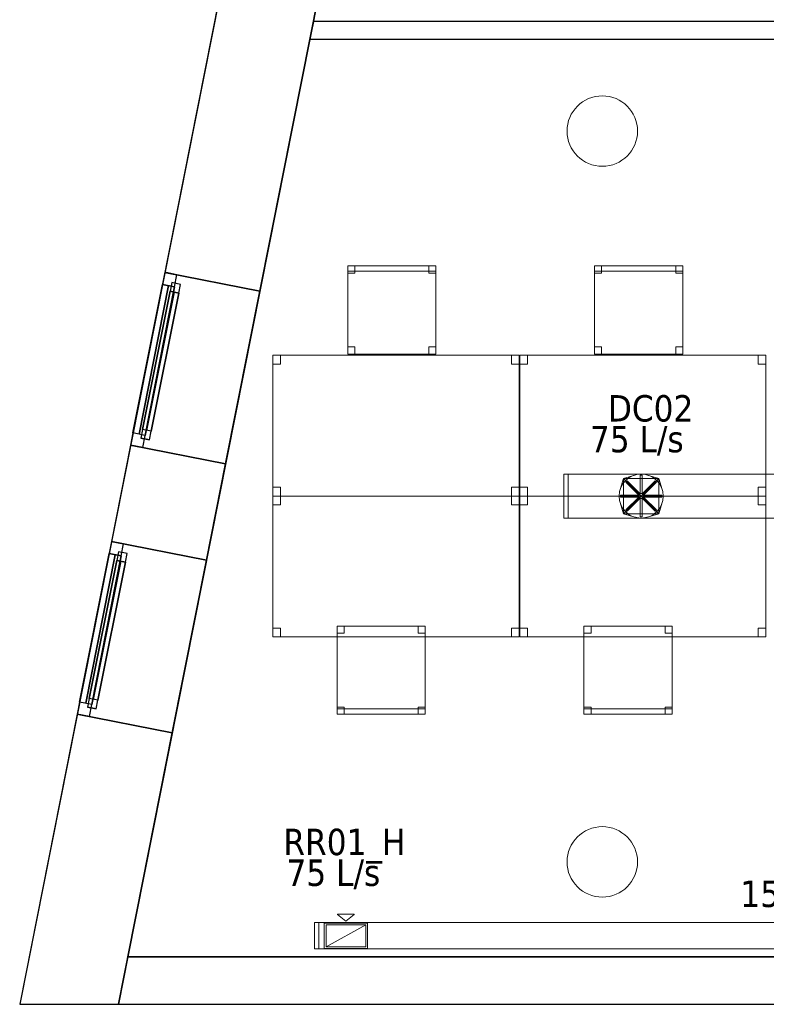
# Model space of a CAD drawing. Header units: metres. Extents: x 397.7 to 427.5, y 12.6 to 28.4.
# Tile 1 of 124: x 397.7 to 401.9, y 12.8 to 18.4. Entities that reach past the tile are written whole.
import ezdxf

# ---------------------------------------------------------------- set-up
doc = ezdxf.new("R2010")
doc.units = ezdxf.units.M
doc.layers.add('01_CARPINTERIA', color=5, linetype='Continuous', lineweight=25, true_color=0x0000ff)
doc.layers.add('01_SUELOS', color=7, linetype='Continuous', lineweight=25, true_color=0x007f00)
for name, color, linetype, lineweight in [('02_MOBILIARIO', 7, 'Continuous', 18), ('A-COLS-____-MCUT', 7, 'Continuous', 18), ('A-COLS-____-OTLN', 7, 'Continuous', 18), ('A-DETL-____-MBND', 7, 'Continuous', 18), ('A-DETL-GENF-OTLN', 7, 'Continuous', 18), ('A-GENM-____-OTLN', 7, 'Continuous', 18), ('A-WALL-____-MCUT', 7, 'Continuous', 25), ('A-WALL-____-OTLN', 7, 'Continuous', 25), ('M-HVAC-CDFF-IDEN', 7, 'Continuous', 30), ('M-HVAC-CDFF-OTLN', 7, 'Continuous', 18), ('M-HVAC-DUCT-IDEN', 7, 'Continuous', 30), ('M-HVAC-DUCT-OTLN', 7, 'Continuous', 18)]:
    doc.layers.add(name, color=color, linetype=linetype, lineweight=lineweight)
doc.styles.add('Tahoma_2', font='tahoma.ttf', dxfattribs={"height": 0.15})

# ---------------------------------------------------------------- blocks, each defined once
blk = doc.blocks.new('Family - Pilar P5-151217-08_CLI_AIRE_P5')
at = {"layer": 'A-COLS-____-MCUT', "color": 253, "true_color": 0xaaaaaa}
for start, end in [(360, 180), (180, 360)]:
    blk.add_arc((0.2, 0.2), 0.2, start, end, dxfattribs=at)
at = {"layer": 'A-COLS-____-OTLN', "color": 253, "true_color": 0xaaaaaa}
for start, end in [(360, 180), (180, 360)]:
    blk.add_arc((0.2, 0.2), 0.2, start, end, dxfattribs=at)
blk = doc.blocks.new('Family - Mur P5-151247-08_CLI_AIRE_P5')
at = {"layer": 'A-WALL-____-MCUT', "color": 253, "true_color": 0xaaaaaa}
for p, q in [((0.0535, 0.27), (0, 0)), ((25.4725, 0.27), (0.0535, 0.27)), ((0, 0), (25.4166, 0))]:
    blk.add_line(p, q, dxfattribs=at)
at = {"layer": 'A-WALL-____-OTLN', "color": 253, "true_color": 0xaaaaaa}
for p, q in [((0.0535, 0.27), (0, 0)), ((25.4725, 0.27), (0.0535, 0.27)), ((0, 0), (25.4166, 0))]:
    blk.add_line(p, q, dxfattribs=at)
at = {"layer": 'A-WALL-____-OTLN', "color": 253, "lineweight": 18, "true_color": 0xaaaaaa}
blk.add_line((0, 0), (25.4166, 0), dxfattribs=at)
blk = doc.blocks.new('Family - Taula 140X80_P5-151477-08_CLI_AIRE_P5')
at = {"layer": 'A-DETL-____-MBND', "color": 253, "true_color": 0xaaaaaa}
for p, q in [((0, 0.8001), (0.0437, 0.8001)), ((0, 0.7501), (0, 0.8001)), ((0.0437, 0.8001), (0, 0.8001)), ((0, 0.8001), (0, 0.7501)), ((0, 0.8001), (1.3973, 0.8001)), ((0, 0), (0, 0.8001)), ((1.3973, 0.8001), (0, 0.8001)), ((0, 0.8001), (0, 0)), ((0.0437, 0.8001), (0.0437, 0.7501)), ((0.0437, 0.7501), (0.0437, 0.8001)), ((1.3536, 0.8001), (1.3973, 0.8001)), ((1.3536, 0.7501), (1.3536, 0.8001)), ((1.3973, 0.8001), (1.3536, 0.8001)), ((1.3536, 0.8001), (1.3536, 0.7501)), ((1.3973, 0.8001), (1.3973, 0)), ((1.3973, 0), (1.3973, 0.8001)), ((1.3973, 0.8001), (1.3973, 0.7501)), ((1.3973, 0.7501), (1.3973, 0.8001)), ((0.0437, 0.7501), (0, 0.7501)), ((0, 0.7501), (0.0437, 0.7501)), ((1.3973, 0.7501), (1.3536, 0.7501)), ((1.3536, 0.7501), (1.3973, 0.7501)), ((0, 0.05), (0.0437, 0.05)), ((0, 0), (0, 0.05)), ((0.0437, 0.05), (0, 0.05)), ((0, 0.05), (0, 0)), ((0.0437, 0), (0, 0)), ((0, 0), (0.0437, 0)), ((0, 0), (1.3973, 0)), ((0.0437, 0.05), (0.0437, 0)), ((0.0437, 0), (0.0437, 0.05)), ((1.3536, 0.05), (1.3973, 0.05)), ((1.3536, 0), (1.3536, 0.05)), ((1.3973, 0.05), (1.3536, 0.05)), ((1.3536, 0.05), (1.3536, 0)), ((1.3973, 0), (1.3536, 0)), ((1.3536, 0), (1.3973, 0)), ((1.3973, 0.05), (1.3973, 0)), ((1.3973, 0), (1.3973, 0.05)), ((1.3973, 0), (0, 0))]:
    blk.add_line(p, q, dxfattribs=at)
blk = doc.blocks.new('Forma directa - LONDR55-XX_ZZ-ARQ-CAA-M3D-Londres55-151486-08_CLI_AIRE_P5')
at = {"layer": '01_CARPINTERIA', "color": 161, "true_color": 0xaaaaff}
for p, q in [((0.07, 0.07), (0, 0.07)), ((0, 0.07), (0, 0)), ((0.07, 0.07), (0, 0.07)), ((0, 0.07), (0, 0)), ((0.1, 0.1), (0.05, 0.1)), ((0.05, 0.1), (0.05, 0.05)), ((0.1, 0.1), (0.05, 0.1)), ((0.05, 0.1), (0.05, 0.05)), ((0.07, 0), (0.07, 0.07)), ((0.07, 0.07), (0.07, 0)), ((0.07, 0.07), (0.93, 0.07)), ((0.93, 0.07), (0.07, 0.07)), ((0.07, 0.07), (0.07, 0)), ((0.07, 0), (0.07, 0.07)), ((0.1, 0.1), (0.9, 0.1)), ((0.9, 0.1), (0.1, 0.1)), ((0.1, 0.1), (0.1, 0.05)), ((0.1, 0.05), (0.1, 0.1)), ((0.1, 0.05), (0.1, 0.1)), ((0.1, 0.1), (0.1, 0.05)), ((0.9, 0.075), (0.1, 0.075)), ((0.9, 0.075), (0.1, 0.075)), ((0.9, 0.1), (0.9, 0.05)), ((0.9, 0.1), (0.9, 0.05)), ((0.95, 0.1), (0.9, 0.1)), ((0.9, 0.1), (0.9, 0.05)), ((0.95, 0.1), (0.9, 0.1)), ((0.9, 0.1), (0.9, 0.05)), ((1, 0.07), (0.93, 0.07)), ((0.93, 0.07), (0.93, 0)), ((1, 0.07), (0.93, 0.07)), ((0.93, 0.07), (0.93, 0)), ((0.93, 0.07), (0.93, 0)), ((0.93, 0.07), (0.93, 0)), ((0.95, 0.05), (0.95, 0.1)), ((0.95, 0.1), (0.95, 0.05)), ((1, 0), (1, 0.07)), ((1, 0.07), (1, 0)), ((0, 0), (0.07, 0)), ((0, 0), (0.07, 0)), ((0.05, 0.05), (0.1, 0.05)), ((0.05, 0.05), (0.1, 0.05)), ((0.93, 0.035), (0.07, 0.035)), ((0.07, 0.035), (0.93, 0.035)), ((0.07, 0), (0.93, 0)), ((0.93, 0), (0.07, 0)), ((0.1, 0.05), (0.9, 0.05)), ((0.9, 0.05), (0.1, 0.05)), ((0.9, 0.05), (0.95, 0.05)), ((0.9, 0.05), (0.95, 0.05)), ((0.93, 0), (1, 0)), ((0.93, 0), (1, 0))]:
    blk.add_line(p, q, dxfattribs=at)
blk = doc.blocks.new('Forma directa - Finestra P5-151509-08_CLI_AIRE_P5')
blk.add_blockref('Forma directa - LONDR55-XX_ZZ-ARQ-CAA-M3D-Londres55-151486-08_CLI_AIRE_P5', (0, 0))
blk = doc.blocks.new('Forma directa - Finestra P5-151532-08_CLI_AIRE_P5')
blk.add_blockref('Forma directa - LONDR55-XX_ZZ-ARQ-CAA-M3D-Londres55-151486-08_CLI_AIRE_P5', (0, 0))
blk = doc.blocks.new('Family - Taula 140X80_P5-151548-08_CLI_AIRE_P5')
at = {"layer": 'A-DETL-____-MBND', "color": 253, "true_color": 0xaaaaaa}
for p, q in [((0, 0.8001), (0.0437, 0.8001)), ((0, 0.7501), (0, 0.8001)), ((0.0437, 0.8001), (0, 0.8001)), ((0, 0.8001), (0, 0.7501)), ((0, 0.8001), (1.3973, 0.8001)), ((0, 0), (0, 0.8001)), ((1.3973, 0.8001), (0, 0.8001)), ((0, 0.8001), (0, 0)), ((0.0437, 0.8001), (0.0437, 0.7501)), ((0.0437, 0.7501), (0.0437, 0.8001)), ((1.3536, 0.8001), (1.3973, 0.8001)), ((1.3536, 0.7501), (1.3536, 0.8001)), ((1.3973, 0.8001), (1.3536, 0.8001)), ((1.3536, 0.8001), (1.3536, 0.7501)), ((1.3973, 0.8001), (1.3973, 0.7501)), ((1.3973, 0.7501), (1.3973, 0.8001)), ((1.3973, 0.8001), (1.3973, 0)), ((1.3973, 0), (1.3973, 0.8001)), ((0.0437, 0.7501), (0, 0.7501)), ((0, 0.7501), (0.0437, 0.7501)), ((1.3973, 0.7501), (1.3536, 0.7501)), ((1.3536, 0.7501), (1.3973, 0.7501)), ((0, 0.05), (0.0437, 0.05)), ((0, 0), (0, 0.05)), ((0.0437, 0.05), (0, 0.05)), ((0, 0.05), (0, 0)), ((0, 0), (1.3973, 0)), ((0.0437, 0), (0, 0)), ((0, 0), (0.0437, 0)), ((0.0437, 0.05), (0.0437, 0)), ((0.0437, 0), (0.0437, 0.05)), ((1.3536, 0.05), (1.3973, 0.05)), ((1.3536, 0), (1.3536, 0.05)), ((1.3973, 0.05), (1.3536, 0.05)), ((1.3536, 0.05), (1.3536, 0)), ((1.3973, 0), (1.3536, 0)), ((1.3536, 0), (1.3973, 0)), ((1.3973, 0.05), (1.3973, 0)), ((1.3973, 0), (1.3973, 0.05)), ((1.3973, 0), (0, 0))]:
    blk.add_line(p, q, dxfattribs=at)
blk = doc.blocks.new('Family - Pilar P5-151586-08_CLI_AIRE_P5')
at = {"layer": 'A-COLS-____-MCUT', "color": 253, "true_color": 0xaaaaaa}
for start, end in [(360, 180), (180, 360)]:
    blk.add_arc((0.2, 0.2), 0.2, start, end, dxfattribs=at)
at = {"layer": 'A-COLS-____-OTLN', "color": 253, "true_color": 0xaaaaaa}
for start, end in [(360, 180), (180, 360)]:
    blk.add_arc((0.2, 0.2), 0.2, start, end, dxfattribs=at)
blk = doc.blocks.new('Family - Façana nord-oest P5-151634-08_CLI_AIRE_P5')
at = {"layer": 'A-WALL-____-MCUT', "color": 253, "true_color": 0xaaaaaa}
for p, q in [((11.449, 0.55), (9.8665, 0.55)), ((11.449, 0), (11.449, 0.55)), ((13.0068, 0.55), (12.449, 0.55)), ((12.449, 0.55), (12.449, 0)), ((13.0068, 0), (13.0068, 0.55)), ((14.0068, 0.55), (14.0068, 0)), ((15.5778, 0.55), (14.0068, 0.55)), ((15.6867, 0), (15.5778, 0.55)), ((9.8665, 0), (11.449, 0)), ((12.449, 0), (13.0068, 0)), ((14.0068, 0), (15.6867, 0))]:
    blk.add_line(p, q, dxfattribs=at)
at = {"layer": 'A-WALL-____-OTLN', "color": 253, "true_color": 0xaaaaaa}
for p, q in [((15.5778, 0.55), (-0.109, 0.55)), ((12.449, 0.55), (11.449, 0.55)), ((11.449, 0.55), (11.449, 0)), ((12.449, 0), (12.449, 0.55)), ((14.0068, 0.55), (13.0068, 0.55)), ((13.0068, 0.55), (13.0068, 0)), ((14.0068, 0), (14.0068, 0.55)), ((15.6867, 0), (15.5778, 0.55)), ((0, 0), (15.6867, 0)), ((11.449, 0), (12.449, 0)), ((13.0068, 0), (14.0068, 0))]:
    blk.add_line(p, q, dxfattribs=at)
at = {"layer": 'A-WALL-____-OTLN', "color": 253, "lineweight": 18, "true_color": 0xaaaaaa}
blk.add_line((0, 0), (15.6867, 0), dxfattribs=at)
blk = doc.blocks.new('Family - Vano finestra P5-151644-08_CLI_AIRE_P5')
at = {"layer": 'A-GENM-____-OTLN', "color": 253, "true_color": 0xaaaaaa}
for p, q in [((398.2019, 15.4694), (398.0075, 14.4885)), ((398.0075, 14.4885), (398.2019, 15.4694)), ((398.7414, 15.3625), (398.2019, 15.4694)), ((398.7414, 15.3625), (398.2019, 15.4694)), ((398.547, 14.3816), (398.7414, 15.3625)), ((398.7414, 15.3625), (398.547, 14.3816)), ((398.0075, 14.4885), (398.547, 14.3816)), ((398.547, 14.3816), (398.0075, 14.4885))]:
    blk.add_line(p, q, dxfattribs=at)
blk = doc.blocks.new('Family - Vano finestra P5-151646-08_CLI_AIRE_P5')
at = {"layer": 'A-GENM-____-OTLN', "color": 253, "true_color": 0xaaaaaa}
for p, q in [((398.5046, 16.9976), (398.3103, 16.0166)), ((398.3103, 16.0166), (398.5046, 16.9976)), ((399.0442, 16.8907), (398.5046, 16.9976)), ((399.0442, 16.8907), (398.5046, 16.9976)), ((398.8498, 15.9097), (399.0442, 16.8907)), ((399.0442, 16.8907), (398.8498, 15.9097)), ((398.3103, 16.0166), (398.8498, 15.9097)), ((398.8498, 15.9097), (398.3103, 16.0166))]:
    blk.add_line(p, q, dxfattribs=at)
blk = doc.blocks.new('Family - Cadira d_Oficina_P5-151671-08_CLI_AIRE_P5')
at = {"layer": 'A-DETL-____-MBND', "color": 253, "true_color": 0xaaaaaa}
for p, q in [((0, 0.46), (0, 0.5)), ((0, 0.5), (0.04, 0.5)), ((0, 0.5), (0, 0.46)), ((0.04, 0.5), (0, 0.5)), ((0, 0), (0, 0.5)), ((0, 0.5), (0.5, 0.5)), ((0.5, 0.5), (0, 0.5)), ((0, 0.5), (0, 0)), ((0, 0.47), (0, 0.5)), ((0, 0.5), (0.5, 0.5)), ((0, 0.5), (0, 0.47)), ((0.5, 0.5), (0, 0.5)), ((0.5, 0.47), (0, 0.47)), ((0, 0.47), (0.5, 0.47)), ((0.04, 0.46), (0, 0.46)), ((0, 0.46), (0.04, 0.46)), ((0.04, 0.5), (0.04, 0.46)), ((0.04, 0.46), (0.04, 0.5)), ((0.46, 0.46), (0.46, 0.5)), ((0.46, 0.5), (0.5, 0.5)), ((0.46, 0.5), (0.46, 0.46)), ((0.5, 0.5), (0.46, 0.5)), ((0.5, 0.46), (0.46, 0.46)), ((0.46, 0.46), (0.5, 0.46)), ((0.5, 0.5), (0.5, 0.46)), ((0.5, 0.46), (0.5, 0.5)), ((0.5, 0.5), (0.5, 0)), ((0.5, 0), (0.5, 0.5)), ((0.5, 0.5), (0.5, 0.47)), ((0.5, 0.47), (0.5, 0.5)), ((0, 0), (0, 0.04)), ((0, 0.04), (0.04, 0.04)), ((0, 0.04), (0, 0)), ((0.04, 0.04), (0, 0.04)), ((0.04, 0), (0, 0)), ((0, 0), (0.04, 0)), ((0.5, 0), (0, 0)), ((0.04, 0.04), (0.04, 0)), ((0.04, 0), (0.04, 0.04)), ((0.46, 0), (0.46, 0.04)), ((0.46, 0.04), (0.5, 0.04)), ((0.46, 0.04), (0.46, 0)), ((0.5, 0.04), (0.46, 0.04)), ((0.5, 0), (0.46, 0)), ((0.46, 0), (0.5, 0)), ((0.5, 0.04), (0.5, 0)), ((0.5, 0), (0.5, 0.04)), ((0, 0), (0.5, 0))]:
    blk.add_line(p, q, dxfattribs=at)
blk = doc.blocks.new('Family - Cadira d_Oficina_P5-151712-08_CLI_AIRE_P5')
at = {"layer": 'A-DETL-____-MBND', "color": 253, "true_color": 0xaaaaaa}
for p, q in [((0, 0.5), (0.04, 0.5)), ((0, 0.46), (0, 0.5)), ((0.04, 0.5), (0, 0.5)), ((0, 0.5), (0, 0.46)), ((0, 0), (0, 0.5)), ((0, 0.5), (0.5, 0.5)), ((0, 0.5), (0, 0)), ((0.5, 0.5), (0, 0.5)), ((0.04, 0.46), (0, 0.46)), ((0, 0.46), (0.04, 0.46)), ((0.04, 0.5), (0.04, 0.46)), ((0.04, 0.46), (0.04, 0.5)), ((0.46, 0.5), (0.5, 0.5)), ((0.46, 0.46), (0.46, 0.5)), ((0.5, 0.5), (0.46, 0.5)), ((0.46, 0.5), (0.46, 0.46)), ((0.5, 0.46), (0.46, 0.46)), ((0.46, 0.46), (0.5, 0.46)), ((0.5, 0.5), (0.5, 0)), ((0.5, 0), (0.5, 0.5)), ((0.5, 0.5), (0.5, 0.46)), ((0.5, 0.46), (0.5, 0.5)), ((0, 0.04), (0.04, 0.04)), ((0, 0), (0, 0.04)), ((0.04, 0.04), (0, 0.04)), ((0, 0.04), (0, 0)), ((0, 0.03), (0.5, 0.03)), ((0, 0), (0, 0.03)), ((0.5, 0.03), (0, 0.03)), ((0, 0.03), (0, 0)), ((0.5, 0), (0, 0)), ((0, 0), (0.5, 0)), ((0.5, 0), (0, 0)), ((0, 0), (0.5, 0)), ((0.04, 0), (0, 0)), ((0, 0), (0.04, 0)), ((0.04, 0.04), (0.04, 0)), ((0.04, 0), (0.04, 0.04)), ((0.46, 0.04), (0.5, 0.04)), ((0.46, 0), (0.46, 0.04)), ((0.5, 0.04), (0.46, 0.04)), ((0.46, 0.04), (0.46, 0)), ((0.46, 0), (0.5, 0)), ((0.5, 0.04), (0.5, 0)), ((0.5, 0), (0.5, 0.04)), ((0.5, 0.03), (0.5, 0)), ((0.5, 0), (0.5, 0.03)), ((0.5, 0), (0.46, 0))]:
    blk.add_line(p, q, dxfattribs=at)
blk = doc.blocks.new('Family - Paviment P5-151720-08_CLI_AIRE_P5')
at = {"layer": '01_SUELOS', "color": 9, "true_color": 0xaad4aa}
for p, q in [((2.9635, 14.9576), (0, 0)), ((0, 0), (2.9635, 14.9576)), ((0, 0), (25.4182, 0)), ((25.4182, 0), (0, 0))]:
    blk.add_line(p, q, dxfattribs=at)
blk = doc.blocks.new('Family - Cadira d_Oficina_P5-151748-08_CLI_AIRE_P5')
at = {"layer": 'A-DETL-____-MBND', "color": 253, "true_color": 0xaaaaaa}
for p, q in [((0, 0.5), (0.04, 0.5)), ((0, 0.46), (0, 0.5)), ((0.04, 0.5), (0, 0.5)), ((0, 0.5), (0, 0.46)), ((0, 0), (0, 0.5)), ((0, 0.5), (0.5, 0.5)), ((0, 0.5), (0, 0)), ((0.5, 0.5), (0, 0.5)), ((0.04, 0.46), (0, 0.46)), ((0, 0.46), (0.04, 0.46)), ((0.04, 0.5), (0.04, 0.46)), ((0.04, 0.46), (0.04, 0.5)), ((0.46, 0.5), (0.5, 0.5)), ((0.46, 0.46), (0.46, 0.5)), ((0.5, 0.5), (0.46, 0.5)), ((0.46, 0.5), (0.46, 0.46)), ((0.5, 0.46), (0.46, 0.46)), ((0.46, 0.46), (0.5, 0.46)), ((0.5, 0.5), (0.5, 0)), ((0.5, 0), (0.5, 0.5)), ((0.5, 0.5), (0.5, 0.46)), ((0.5, 0.46), (0.5, 0.5)), ((0, 0.04), (0.04, 0.04)), ((0, 0), (0, 0.04)), ((0.04, 0.04), (0, 0.04)), ((0, 0.04), (0, 0)), ((0, 0.03), (0.5, 0.03)), ((0, 0), (0, 0.03)), ((0.5, 0.03), (0, 0.03)), ((0, 0.03), (0, 0)), ((0.5, 0), (0, 0)), ((0, 0), (0.5, 0)), ((0.5, 0), (0, 0)), ((0, 0), (0.5, 0)), ((0.04, 0), (0, 0)), ((0, 0), (0.04, 0)), ((0.04, 0.04), (0.04, 0)), ((0.04, 0), (0.04, 0.04)), ((0.46, 0.04), (0.5, 0.04)), ((0.46, 0), (0.46, 0.04)), ((0.5, 0.04), (0.46, 0.04)), ((0.46, 0.04), (0.46, 0)), ((0.46, 0), (0.5, 0)), ((0.5, 0.04), (0.5, 0)), ((0.5, 0), (0.5, 0.04)), ((0.5, 0.03), (0.5, 0)), ((0.5, 0), (0.5, 0.03)), ((0.5, 0), (0.46, 0))]:
    blk.add_line(p, q, dxfattribs=at)
blk = doc.blocks.new('Family - Cadira d_Oficina_P5-151925-08_CLI_AIRE_P5')
at = {"layer": 'A-DETL-____-MBND', "color": 253, "true_color": 0xaaaaaa}
for p, q in [((0, 0.46), (0, 0.5)), ((0, 0.5), (0.04, 0.5)), ((0, 0.5), (0, 0.46)), ((0.04, 0.5), (0, 0.5)), ((0, 0), (0, 0.5)), ((0, 0.5), (0.5, 0.5)), ((0.5, 0.5), (0, 0.5)), ((0, 0.5), (0, 0)), ((0, 0.47), (0, 0.5)), ((0, 0.5), (0.5, 0.5)), ((0, 0.5), (0, 0.47)), ((0.5, 0.5), (0, 0.5)), ((0.5, 0.47), (0, 0.47)), ((0, 0.47), (0.5, 0.47)), ((0.04, 0.46), (0, 0.46)), ((0, 0.46), (0.04, 0.46)), ((0.04, 0.5), (0.04, 0.46)), ((0.04, 0.46), (0.04, 0.5)), ((0.46, 0.46), (0.46, 0.5)), ((0.46, 0.5), (0.5, 0.5)), ((0.46, 0.5), (0.46, 0.46)), ((0.5, 0.5), (0.46, 0.5)), ((0.5, 0.46), (0.46, 0.46)), ((0.46, 0.46), (0.5, 0.46)), ((0.5, 0.5), (0.5, 0.46)), ((0.5, 0.46), (0.5, 0.5)), ((0.5, 0.5), (0.5, 0)), ((0.5, 0), (0.5, 0.5)), ((0.5, 0.5), (0.5, 0.47)), ((0.5, 0.47), (0.5, 0.5)), ((0, 0), (0, 0.04)), ((0, 0.04), (0.04, 0.04)), ((0, 0.04), (0, 0)), ((0.04, 0.04), (0, 0.04)), ((0.04, 0), (0, 0)), ((0, 0), (0.04, 0)), ((0.5, 0), (0, 0)), ((0.04, 0.04), (0.04, 0)), ((0.04, 0), (0.04, 0.04)), ((0.46, 0), (0.46, 0.04)), ((0.46, 0.04), (0.5, 0.04)), ((0.46, 0.04), (0.46, 0)), ((0.5, 0.04), (0.46, 0.04)), ((0.5, 0), (0.46, 0)), ((0.46, 0), (0.5, 0)), ((0.5, 0.04), (0.5, 0)), ((0.5, 0), (0.5, 0.04)), ((0, 0), (0.5, 0))]:
    blk.add_line(p, q, dxfattribs=at)
blk = doc.blocks.new('Family - Mampara P5-151929-08_CLI_AIRE_P5')
at = {"layer": 'A-WALL-____-MCUT', "color": 253, "true_color": 0xaaaaaa}
for p, q in [((0.0198, 0.1), (0, 0)), ((5.0249, 0.1), (0.0198, 0.1)), ((5.0249, 0), (5.0249, 0.1)), ((0, 0), (5.0249, 0))]:
    blk.add_line(p, q, dxfattribs=at)
at = {"layer": 'A-WALL-____-OTLN', "color": 253, "true_color": 0xaaaaaa}
for p, q in [((0.0198, 0.1), (0, 0)), ((5.0249, 0.1), (0.0198, 0.1)), ((5.0249, 0), (5.0249, 0.1)), ((0, 0), (5.0249, 0))]:
    blk.add_line(p, q, dxfattribs=at)
at = {"layer": 'A-WALL-____-OTLN', "color": 253, "lineweight": 18, "true_color": 0xaaaaaa}
blk.add_line((0, 0), (5.0249, 0), dxfattribs=at)
blk = doc.blocks.new('Family - Taula 140X80_P5-151950-08_CLI_AIRE_P5')
at = {"layer": 'A-DETL-____-MBND', "color": 253, "true_color": 0xaaaaaa}
for p, q in [((0, 0), (0, 0.8001)), ((0, 0.8001), (1.3973, 0.8001)), ((1.3973, 0.8001), (0, 0.8001)), ((0, 0.8001), (0, 0)), ((0, 0.7501), (0, 0.8001)), ((0, 0.8001), (0.0437, 0.8001)), ((0.0437, 0.8001), (0, 0.8001)), ((0, 0.8001), (0, 0.7501)), ((0.0437, 0.8001), (0.0437, 0.7501)), ((0.0437, 0.7501), (0.0437, 0.8001)), ((1.3536, 0.7501), (1.3536, 0.8001)), ((1.3536, 0.8001), (1.3973, 0.8001)), ((1.3973, 0.8001), (1.3536, 0.8001)), ((1.3536, 0.8001), (1.3536, 0.7501)), ((1.3973, 0.8001), (1.3973, 0)), ((1.3973, 0), (1.3973, 0.8001)), ((1.3973, 0.8001), (1.3973, 0.7501)), ((1.3973, 0.7501), (1.3973, 0.8001)), ((0.0437, 0.7501), (0, 0.7501)), ((0, 0.7501), (0.0437, 0.7501)), ((1.3973, 0.7501), (1.3536, 0.7501)), ((1.3536, 0.7501), (1.3973, 0.7501)), ((0, 0), (0, 0.05)), ((0, 0.05), (0.0437, 0.05)), ((0.0437, 0.05), (0, 0.05)), ((0, 0.05), (0, 0)), ((1.3973, 0), (0, 0)), ((0, 0), (1.3973, 0)), ((0.0437, 0), (0, 0)), ((0, 0), (0.0437, 0)), ((0.0437, 0.05), (0.0437, 0)), ((0.0437, 0), (0.0437, 0.05)), ((1.3536, 0), (1.3536, 0.05)), ((1.3536, 0.05), (1.3973, 0.05)), ((1.3973, 0.05), (1.3536, 0.05)), ((1.3536, 0.05), (1.3536, 0)), ((1.3973, 0), (1.3536, 0)), ((1.3536, 0), (1.3973, 0)), ((1.3973, 0.05), (1.3973, 0)), ((1.3973, 0), (1.3973, 0.05))]:
    blk.add_line(p, q, dxfattribs=at)
blk = doc.blocks.new('Family - Taula 140X80_P5-151976-08_CLI_AIRE_P5')
at = {"layer": 'A-DETL-____-MBND', "color": 253, "true_color": 0xaaaaaa}
for p, q in [((0, 0), (0, 0.8001)), ((0, 0.8001), (1.3973, 0.8001)), ((1.3973, 0.8001), (0, 0.8001)), ((0, 0.8001), (0, 0)), ((0, 0.7501), (0, 0.8001)), ((0, 0.8001), (0.0437, 0.8001)), ((0.0437, 0.8001), (0, 0.8001)), ((0, 0.8001), (0, 0.7501)), ((0.0437, 0.8001), (0.0437, 0.7501)), ((0.0437, 0.7501), (0.0437, 0.8001)), ((1.3536, 0.7501), (1.3536, 0.8001)), ((1.3536, 0.8001), (1.3973, 0.8001)), ((1.3973, 0.8001), (1.3536, 0.8001)), ((1.3536, 0.8001), (1.3536, 0.7501)), ((1.3973, 0.8001), (1.3973, 0)), ((1.3973, 0), (1.3973, 0.8001)), ((1.3973, 0.8001), (1.3973, 0.7501)), ((1.3973, 0.7501), (1.3973, 0.8001)), ((0.0437, 0.7501), (0, 0.7501)), ((0, 0.7501), (0.0437, 0.7501)), ((1.3973, 0.7501), (1.3536, 0.7501)), ((1.3536, 0.7501), (1.3973, 0.7501)), ((0, 0), (0, 0.05)), ((0, 0.05), (0.0437, 0.05)), ((0.0437, 0.05), (0, 0.05)), ((0, 0.05), (0, 0)), ((1.3973, 0), (0, 0)), ((0, 0), (1.3973, 0)), ((0.0437, 0), (0, 0)), ((0, 0), (0.0437, 0)), ((0.0437, 0.05), (0.0437, 0)), ((0.0437, 0), (0.0437, 0.05)), ((1.3536, 0), (1.3536, 0.05)), ((1.3536, 0.05), (1.3973, 0.05)), ((1.3973, 0.05), (1.3536, 0.05)), ((1.3536, 0.05), (1.3536, 0)), ((1.3973, 0), (1.3536, 0)), ((1.3536, 0), (1.3973, 0)), ((1.3973, 0.05), (1.3973, 0)), ((1.3973, 0), (1.3973, 0.05))]:
    blk.add_line(p, q, dxfattribs=at)
blk = doc.blocks.new('LONDR55-XX_ZZ-ARQ-CAA-M3D-Londres55_ifc-1-08_CLI_AIRE_P5')
at = {"layer": '01_CARPINTERIA', "color": 253, "lineweight": 18, "true_color": 0xaaaaaa}
for name, p, rotation in [('Forma directa - Finestra P5-151532-08_CLI_AIRE_P5', (398.5046, 16.9976), 258.7933665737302), ('Forma directa - Finestra P5-151509-08_CLI_AIRE_P5', (398.2019, 15.4694), 258.7933665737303)]:
    blk.add_blockref(name, p, dxfattribs=dict(at, rotation=rotation))
at = {"layer": '01_SUELOS', "color": 253, "lineweight": 18, "true_color": 0xaaaaaa}
blk.add_blockref('Family - Paviment P5-151720-08_CLI_AIRE_P5', (398.2952, 13.1106), dxfattribs=at)
at = {"layer": '02_MOBILIARIO', "color": 253, "lineweight": 18, "true_color": 0xaaaaaa}
for name, p in [('Family - Cadira d_Oficina_P5-151671-08_CLI_AIRE_P5', (399.5423, 16.5336)), ('Family - Cadira d_Oficina_P5-151925-08_CLI_AIRE_P5', (400.9435, 16.5336)), ('Family - Taula 140X80_P5-151477-08_CLI_AIRE_P5', (399.1173, 15.7268)), ('Family - Taula 140X80_P5-151548-08_CLI_AIRE_P5', (400.5185, 15.7268)), ('Family - Taula 140X80_P5-151976-08_CLI_AIRE_P5', (399.1173, 14.9268)), ('Family - Taula 140X80_P5-151950-08_CLI_AIRE_P5', (400.5185, 14.9268)), ('Family - Cadira d_Oficina_P5-151748-08_CLI_AIRE_P5', (399.4818, 14.4886)), ('Family - Cadira d_Oficina_P5-151712-08_CLI_AIRE_P5', (400.883, 14.4886))]:
    blk.add_blockref(name, p, dxfattribs=at)
at = {"layer": 'A-COLS-____-OTLN', "color": 253, "lineweight": 18, "true_color": 0xaaaaaa}
for name, p in [('Family - Pilar P5-151217-08_CLI_AIRE_P5', (400.787, 17.5995)), ('Family - Pilar P5-151586-08_CLI_AIRE_P5', (400.787, 13.4495))]:
    blk.add_blockref(name, p, dxfattribs=at)
at = {"layer": 'A-GENM-____-OTLN', "color": 253, "lineweight": 18, "true_color": 0xaaaaaa}
for name in ['Family - Vano finestra P5-151646-08_CLI_AIRE_P5', 'Family - Vano finestra P5-151644-08_CLI_AIRE_P5']:
    blk.add_blockref(name, (0, 0), dxfattribs=at)
at = {"layer": 'A-WALL-____-OTLN', "color": 253, "lineweight": 18, "true_color": 0xaaaaaa, "rotation": 258.7933665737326}
blk.add_blockref('Family - Façana nord-oest P5-151634-08_CLI_AIRE_P5', (400.7297, 28.2282), dxfattribs=at)
at = {"layer": 'A-WALL-____-OTLN', "color": 253, "lineweight": 18, "true_color": 0xaaaaaa}
for name, p in [('Family - Mampara P5-151929-08_CLI_AIRE_P5', (399.3276, 18.3215)), ('Family - Mur P5-151247-08_CLI_AIRE_P5', (398.2417, 12.8406))]:
    blk.add_blockref(name, p, dxfattribs=at)
blk = doc.blocks.new('ZYR_03_06_08_01 Difusor Rotacional Circular Impulsió NO PLENUM - DC02-354801-08_CLI_AIRE_P5')
at = {"layer": 'A-DETL-GENF-OTLN', "color": 143, "true_color": 0x32aad1}
for p, q in [((-0.0052, 0.1179), (0.0052, 0.1179)), ((-0.0052, 0.0138), (-0.0052, 0.1179)), ((0.0052, 0.1179), (0.0052, 0.0138)), ((-0.0862, 0.0788), (-0.0788, 0.0862)), ((-0.0125, 0.0052), (-0.0862, 0.0788)), ((-0.0788, 0.0862), (-0.0052, 0.0125)), ((0.0052, 0.0125), (0.0788, 0.0862)), ((0.0862, 0.0788), (0.0125, 0.0052)), ((0.0788, 0.0862), (0.0862, 0.0788)), ((-0.1179, 0.0052), (-0.0138, 0.0052)), ((-0.1179, -0.0052), (-0.1179, 0.0052)), ((-0.0138, 0.0052), (-0.0138, -0.0052)), ((-0.0052, 0.0125), (-0.0125, 0.0052)), ((0.0052, 0.0138), (-0.0052, 0.0138)), ((0.0125, 0.0052), (0.0052, 0.0125)), ((0.0138, 0.0052), (0.1179, 0.0052)), ((0.0138, -0.0052), (0.0138, 0.0052)), ((0.1179, 0.0052), (0.1179, -0.0052)), ((-0.0138, -0.0052), (-0.1179, -0.0052)), ((-0.0862, -0.0788), (-0.0125, -0.0052)), ((-0.0052, -0.0125), (-0.0788, -0.0862)), ((-0.0125, -0.0052), (-0.0052, -0.0125)), ((-0.0052, -0.0138), (0.0052, -0.0138)), ((-0.0052, -0.1179), (-0.0052, -0.0138)), ((0.0052, -0.0125), (0.0125, -0.0052)), ((0.0788, -0.0862), (0.0052, -0.0125)), ((0.0052, -0.0138), (0.0052, -0.1179)), ((0.0125, -0.0052), (0.0862, -0.0788)), ((0.1179, -0.0052), (0.0138, -0.0052)), ((-0.0788, -0.0862), (-0.0862, -0.0788)), ((0.0862, -0.0788), (0.0788, -0.0862)), ((0.0052, -0.1179), (-0.0052, -0.1179))]:
    blk.add_line(p, q, dxfattribs=at)
blk.add_circle((0, 0), 0.125, dxfattribs=at)
blk = doc.blocks.new('MEP_15_03 Injerto Conducte - Mínimo-498474-08_CLI_AIRE_P5')
at = {"layer": 'M-HVAC-DUCT-OTLN', "color": 143, "true_color": 0x32aad1}
for p, q in [((401.3076, 15.8268), (401.1076, 15.8268)), ((401.1076, 15.8268), (401.1076, 15.6268)), ((401.3076, 15.8268), (401.1076, 15.8268)), ((401.1076, 15.8268), (401.1076, 15.6268)), ((401.3076, 15.6268), (401.3076, 15.8268)), ((401.3076, 15.6268), (401.3076, 15.8268)), ((401.1076, 15.6268), (401.3076, 15.6268)), ((401.1076, 15.6268), (401.3076, 15.6268))]:
    blk.add_line(p, q, dxfattribs=at)
blk = doc.blocks.new('M_Remate rectangular - Estándar-506066-08_CLI_AIRE_P5')
at = {"layer": 'M-HVAC-DUCT-OTLN', "color": 143, "true_color": 0x32aad1}
for p, q in [((0, 0.125), (0, -0.125)), ((0, -0.125), (0, 0.125)), ((0, 0.125), (0.025, 0.125)), ((0.025, 0.125), (0, 0.125)), ((0.025, 0.125), (0.025, -0.125)), ((0.025, -0.125), (0.025, 0.125)), ((0.025, -0.125), (0, -0.125)), ((0.025, -0.125), (0, -0.125))]:
    blk.add_line(p, q, dxfattribs=at)
blk = doc.blocks.new('M_Transición de rectangular a redondo - Ángulo - 60 grados-506108-08_CLI_AIRE_P5')
at = {"layer": 'M-HVAC-DUCT-OTLN', "color": 143, "true_color": 0x32aad1}
for p, q in [((401.0881, 15.7636), (401.1076, 15.8268)), ((401.1708, 15.8463), (401.1076, 15.8268)), ((401.1076, 15.8268), (401.1076, 15.6268)), ((401.3076, 15.8268), (401.1076, 15.8268)), ((401.2444, 15.8463), (401.3076, 15.8268)), ((401.3271, 15.7636), (401.3076, 15.8268)), ((401.3076, 15.6268), (401.3076, 15.8268)), ((401.1076, 15.6268), (401.0881, 15.69)), ((401.3076, 15.6268), (401.3271, 15.69)), ((401.1708, 15.6074), (401.1076, 15.6268)), ((401.1076, 15.6268), (401.3076, 15.6268)), ((401.2444, 15.6074), (401.3076, 15.6268))]:
    blk.add_line(p, q, dxfattribs=at)
for start, end in [(90, 180), (0, 90), (180, 270), (270, 0)]:
    blk.add_arc((401.2076, 15.7268), 0.125, start, end, dxfattribs=at)
blk = doc.blocks.new('ZYR_03_06_04_01 Reixa Sostre Retorn - RR01_H-V2-08_CLI_AIRE_P5')
at = {"layer": 'M-HVAC-CDFF-OTLN', "color": 40, "true_color": 0xffbf00}
for p, q in [((0.1225, 0.0725), (-0.1225, 0.0725)), ((-0.1225, 0.0725), (-0.1225, -0.0725)), ((-0.1225, -0.0725), (-0.1225, 0.0725)), ((-0.1225, 0.0725), (0.1225, 0.0725)), ((0.1125, 0.0625), (-0.1125, 0.0625)), ((-0.1125, 0.0625), (-0.1125, -0.0625)), ((-0.1125, -0.0625), (-0.1125, 0.0625)), ((-0.1125, 0.0625), (0.1125, 0.0625)), ((-0.1125, -0.0625), (-0.1125, 0.0625)), ((-0.1125, 0.0625), (0.1125, 0.0625)), ((0.1125, 0.0625), (-0.1125, 0.0625)), ((-0.1125, 0.0625), (-0.1125, -0.0625)), ((0.1125, -0.0625), (0.1125, 0.0625)), ((0.1125, 0.0625), (0.1125, -0.0625)), ((0.1125, 0.0625), (0.1125, -0.0625)), ((0.1125, -0.0625), (0.1125, 0.0625)), ((0.1225, -0.0725), (0.1225, 0.0725)), ((0.1225, 0.0725), (0.1225, -0.0725)), ((-0.1225, -0.0725), (0.1225, -0.0725)), ((0.1225, -0.0725), (-0.1225, -0.0725)), ((-0.1125, -0.0625), (0.1125, -0.0625)), ((0.1125, -0.0625), (-0.1125, -0.0625)), ((0.1125, -0.0625), (-0.1125, -0.0625)), ((-0.1125, -0.0625), (0.1125, -0.0625)), ((-0.0469, -0.1216), (0, -0.0829)), ((0.0469, -0.1216), (0, -0.0829)), ((-0.0469, -0.1226), (-0.0469, -0.1216)), ((0.0469, -0.1226), (-0.0469, -0.1226)), ((0.0469, -0.1226), (0.0469, -0.1216))]:
    blk.add_line(p, q, dxfattribs=at)
blk = doc.blocks.new('MEP_15_03 Injerto Conducte - Mínimo-480247-08_CLI_AIRE_P5')
at = {"layer": 'M-HVAC-DUCT-OTLN', "color": 40, "true_color": 0xffbf00}
for p, q in [((423.6505, 27.28), (423.5255, 27.28)), ((423.5255, 27.28), (423.5255, 27.055)), ((423.6505, 27.28), (423.5255, 27.28)), ((423.5255, 27.28), (423.5255, 27.055)), ((423.6505, 27.055), (423.6505, 27.28)), ((423.6505, 27.055), (423.6505, 27.28)), ((423.5255, 27.055), (423.6505, 27.055)), ((423.5255, 27.055), (423.6505, 27.055))]:
    blk.add_line(p, q, dxfattribs=at)
blk = doc.blocks.new('M_Remate rectangular - Estándar-481061-08_CLI_AIRE_P5')
at = {"layer": 'M-HVAC-DUCT-OTLN', "color": 40, "true_color": 0xffbf00}
for p, q in [((0, 0.075), (0, -0.075)), ((0, -0.075), (0, 0.075)), ((0, 0.075), (0.025, 0.075)), ((0.025, 0.075), (0, 0.075)), ((0.025, 0.075), (0.025, -0.075)), ((0.025, -0.075), (0.025, 0.075)), ((0.025, -0.075), (0, -0.075)), ((0.025, -0.075), (0, -0.075))]:
    blk.add_line(p, q, dxfattribs=at)

msp = doc.modelspace()

# ---------------------------------------------------------------- linework, layer by layer
at = {"layer": 'M-HVAC-DUCT-OTLN', "color": 143, "true_color": 0x32aad1}
for p, q in [((400.7932, 15.6018), (400.7932, 15.8518)), ((400.7932, 15.8518), (402.7598, 15.8518)), ((401.3076, 15.8268), (401.1076, 15.8268)), ((401.1076, 15.8268), (401.1076, 15.6268)), ((401.3076, 15.6268), (401.1076, 15.8268)), ((401.1076, 15.6268), (401.3076, 15.8268)), ((401.3076, 15.6268), (401.3076, 15.8268)), ((402.7598, 15.6018), (400.7932, 15.6018)), ((401.1076, 15.6268), (401.3076, 15.6268))]:
    msp.add_line(p, q, dxfattribs=at)
at = {"layer": 'M-HVAC-DUCT-OTLN', "color": 40, "true_color": 0xffbf00}
for p, q in [((399.379, 13.1548), (399.379, 13.3048)), ((399.379, 13.3048), (404.099, 13.3048)), ((399.6444, 13.2923), (399.4194, 13.2923)), ((399.4194, 13.2923), (399.4194, 13.1673)), ((399.4194, 13.1673), (399.6444, 13.2923)), ((399.6444, 13.1673), (399.6444, 13.2923)), ((404.099, 13.1548), (399.379, 13.1548)), ((399.4194, 13.1673), (399.6444, 13.1673))]:
    msp.add_line(p, q, dxfattribs=at)

# ---------------------------------------------------------------- block references
at = {"lineweight": 5}
msp.add_blockref('LONDR55-XX_ZZ-ARQ-CAA-M3D-Londres55_ifc-1-08_CLI_AIRE_P5', (0, 0), dxfattribs=at)
at = {"layer": 'A-DETL-GENF-OTLN', "color": 143, "true_color": 0x32aad1}
msp.add_blockref('ZYR_03_06_08_01 Difusor Rotacional Circular Impulsió NO PLENUM - DC02-354801-08_CLI_AIRE_P5', (401.2076, 15.7268), dxfattribs=at)
at = {"layer": 'M-HVAC-CDFF-OTLN', "color": 40, "true_color": 0xffbf00, "rotation": 180}
msp.add_blockref('ZYR_03_06_04_01 Reixa Sostre Retorn - RR01_H-V2-08_CLI_AIRE_P5', (399.5319, 13.2298), dxfattribs=at)
at = {"layer": 'M-HVAC-DUCT-OTLN', "color": 143, "true_color": 0x32aad1, "rotation": 180}
msp.add_blockref('M_Remate rectangular - Estándar-506066-08_CLI_AIRE_P5', (400.7932, 15.7268), dxfattribs=at)
at = {"layer": 'M-HVAC-DUCT-OTLN', "color": 143, "true_color": 0x32aad1}
for name in ['M_Transición de rectangular a redondo - Ángulo - 60 grados-506108-08_CLI_AIRE_P5', 'MEP_15_03 Injerto Conducte - Mínimo-498474-08_CLI_AIRE_P5']:
    msp.add_blockref(name, (0, 0), dxfattribs=at)
at = {"layer": 'M-HVAC-DUCT-OTLN', "color": 40, "true_color": 0xffbf00}
for name, p, rotation in [('M_Remate rectangular - Estándar-481061-08_CLI_AIRE_P5', (399.379, 13.2298), 180), ('MEP_15_03 Injerto Conducte - Mínimo-480247-08_CLI_AIRE_P5', (426.6994, -410.3581), 89.99999999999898)]:
    msp.add_blockref(name, p, dxfattribs=dict(at, rotation=rotation))

# ---------------------------------------------------------------- texts
at = {"layer": 'M-HVAC-CDFF-IDEN', "char_height": 0.15, "attachment_point": 1, "style": 'Tahoma_2'}
for s, insert, width in [('DC02', (401.0187, 16.3003), 0.577215), ('75 L/s', (400.9171, 16.1256), 0.661392), ('RR01_H', (399.1775, 13.8377), 0.865822), ('75 L/s', (399.1951, 13.663), 0.661392)]:
    msp.add_mtext(s, dxfattribs=dict(at, insert=insert, width=width))
at = {"layer": 'M-HVAC-DUCT-IDEN', "insert": (401.7702, 13.5432), "char_height": 0.15, "width": 0.913924, "attachment_point": 1, "style": 'Tahoma_2'}
msp.add_mtext('150x150', dxfattribs=at)

doc.saveas('drawing.dxf')
